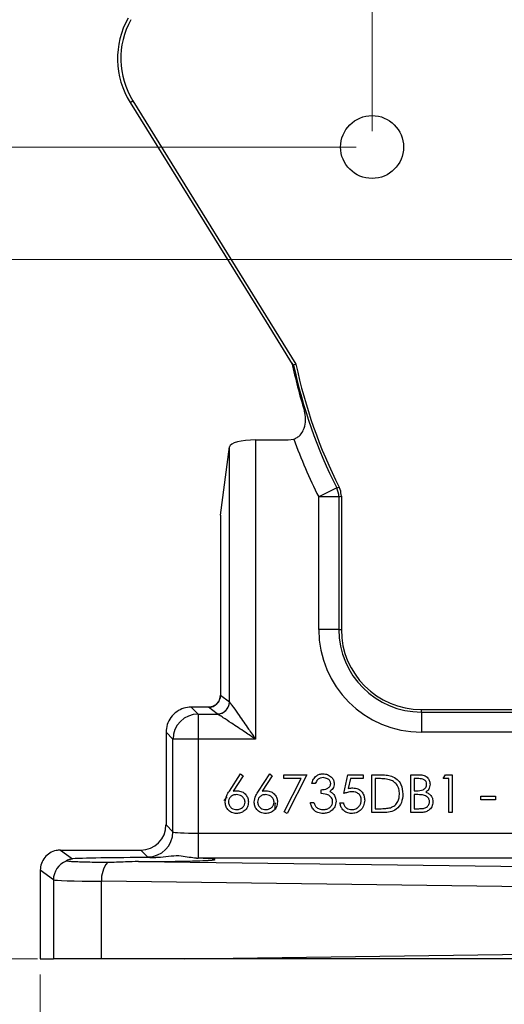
# Model space of a CAD drawing. Header units: inches. Extents: x 0.6 to 16.3, y 0.2 to 11.5.
# Tile 3 of 30: x 2.6 to 3.8, y 4.2 to 6.6. Entities that reach past the tile are written whole.
import ezdxf

# ---------------------------------------------------------------- set-up
doc = ezdxf.new("R2010")
doc.units = ezdxf.units.IN
doc.header["$MEASUREMENT"] = 0
doc.styles.add('SLDTEXTSTYLE0', font='TXT', dxfattribs={"width": 0.75})
doc.dimstyles.new('SLDDIMSTYLE0', dxfattribs={"dimtxt": 0.137795, "dimasz": 0.14, "dimexe": 0, "dimexo": 0.0625, "dimgap": 0.034449, "dimtad": 1, "dimdec": 1, "dimlfac": 2, "dimrnd": 1e-09, "dimzin": 12, "dimdsep": 46, "dimtxsty": 'SLDTEXTSTYLE0', "dimblk1": 'CLOSED', "dimblk2": 'CLOSED', "dimsah": 1, "dimcen": 0.09, "dimadec": 0, "dimazin": 3, "dimtfac": 1, "dimtdec": 1, "dimtofl": 0, "dimtmove": 0, "dimatfit": 3, "dimldrblk": 'CLOSED', "dimfxl": 0, "dimfrac": 2, "dimtolj": 1, "dimtzin": 12, "dimarcsym": 0})
doc.dimstyles.new('SLDDIMSTYLE1', dxfattribs={"dimtxt": 0.137795, "dimasz": 0.14, "dimexe": 0, "dimexo": 0.0625, "dimgap": 0.034449, "dimtad": 0, "dimtih": 1, "dimtoh": 1, "dimdec": 1, "dimlfac": 2, "dimrnd": 1e-09, "dimdsep": 46, "dimtxsty": 'SLDTEXTSTYLE0', "dimblk1": 'CLOSED', "dimblk2": 'CLOSED', "dimsah": 1, "dimcen": 0.09, "dimadec": 0, "dimazin": 2, "dimtfac": 1, "dimtdec": 1, "dimtmove": 0, "dimatfit": 0, "dimldrblk": 'CLOSED', "dimfxl": 0, "dimfrac": 2, "dimtolj": 1, "dimtzin": 12, "dimarcsym": 0})
doc.dimstyles.new('SLDDIMSTYLE2', dxfattribs={"dimtxt": 0.137795, "dimasz": 0.14, "dimexe": 0, "dimexo": 0.0625, "dimgap": 0.034449, "dimtad": 0, "dimtih": 1, "dimtoh": 1, "dimdec": 1, "dimlfac": 2, "dimrnd": 1e-09, "dimzin": 12, "dimdsep": 46, "dimtxsty": 'SLDTEXTSTYLE0', "dimblk1": 'CLOSED', "dimblk2": 'CLOSED', "dimsah": 1, "dimcen": 0.09, "dimadec": 0, "dimazin": 3, "dimtfac": 1, "dimtdec": 1, "dimtofl": 0, "dimtmove": 0, "dimatfit": 3, "dimldrblk": 'CLOSED', "dimfxl": 0, "dimfrac": 2, "dimtolj": 1, "dimtzin": 12, "dimarcsym": 0})
doc.dimstyles.new('SLDDIMSTYLE3', dxfattribs={"dimtxt": 0.137795, "dimasz": 0.14, "dimexe": 0, "dimexo": 0.0625, "dimgap": 0.034449, "dimtad": 0, "dimdec": 1, "dimlfac": 2, "dimrnd": 1e-09, "dimzin": 12, "dimdsep": 46, "dimtxsty": 'SLDTEXTSTYLE0', "dimblk1": 'CLOSED', "dimblk2": 'CLOSED', "dimsah": 1, "dimcen": 0.09, "dimadec": 0, "dimazin": 3, "dimtfac": 1, "dimtdec": 1, "dimtofl": 0, "dimtmove": 0, "dimatfit": 3, "dimldrblk": 'CLOSED', "dimfxl": 0, "dimfrac": 2, "dimtolj": 1, "dimtzin": 12, "dimarcsym": 0})

# ---------------------------------------------------------------- blocks, each defined once
blk = doc.blocks.new('_Closed')
at = {"color": 0, "linetype": 'ByBlock', "lineweight": -2}
for p, q in [((-1, 0.166667), (0, 0)), ((-1, 0.166667), (-1, -0.166667)), ((0, 0), (-1, -0.166667)), ((0, 0), (-1, 0))]:
    blk.add_line(p, q, dxfattribs=at)
blk = doc.blocks.new('_D')
at = {"color": 7, "linetype": 'Continuous', "lineweight": 0}
for p, q in [((4.0472, 8.0803), (4.0052, 8.0803)), ((4.0052, 8.0803), (4.0052, 7.8615)), ((4.2508, 8.0803), (4.2928, 8.0803)), ((4.2928, 8.0803), (4.2928, 7.8615)), ((4.0052, 7.8615), (4.0472, 7.8615)), ((4.2928, 7.8615), (4.2508, 7.8615)), ((3.4593, 6.3663), (3.4593, 7.6947)), ((5.1253, 6.2738), (5.1253, 7.6947)), ((5.1253, 7.6554), (3.4593, 7.6554))]:
    blk.add_line(p, q, dxfattribs=at)
at = {"color": 7, "linetype": 'Continuous', "lineweight": 18, "xscale": 0.14, "yscale": 0.14, "rotation": 180.0000000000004}
blk.add_blockref('_Closed', (3.4593, 7.6554, 0.8982), dxfattribs=at)
at = {"color": 7, "linetype": 'Continuous', "lineweight": 18, "xscale": 0.14, "yscale": 0.14}
blk.add_blockref('_Closed', (5.1253, 7.6554, 0.8982), dxfattribs=at)
at = {"color": 7, "linetype": 'Continuous', "lineweight": 18, "char_height": 0.1378, "attachment_point": 1, "style": 'SLDTEXTSTYLE0'}
for s, insert in [('85', (4.0472, 8.0392)), ('3.3', (4.0217, 7.833))]:
    blk.add_mtext(s, dxfattribs=dict(at, insert=insert))
blk = doc.blocks.new('_D_1')
at = {"color": 7, "linetype": 'Continuous', "lineweight": 0}
for p, q in [((1.8231, 7.1635), (1.7811, 7.1635)), ((1.7811, 7.1635), (1.7811, 6.9448)), ((2.0267, 7.1635), (2.0687, 7.1635)), ((2.0687, 7.1635), (2.0687, 6.9448)), ((1.7811, 6.9448), (1.8231, 6.9448)), ((2.0687, 6.9448), (2.0267, 6.9448)), ((1.6043, 6.7386), (2.2455, 6.7386)), ((2.2455, 6.7386), (2.2455, 6.3269)), ((3.4199, 6.3269), (2.2061, 6.3269)), ((2.2455, 6.0479), (2.2455, 6.3269)), ((4.4614, 6.0479), (2.2061, 6.0479)), ((2.2455, 6.0479), (2.2455, 5.7979))]:
    blk.add_line(p, q, dxfattribs=at)
at = {"color": 7, "linetype": 'Continuous', "lineweight": 18, "xscale": 0.14, "yscale": 0.14}
for p, rotation in [((2.2455, 6.3269, 0.8982), 270.0000000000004), ((2.2455, 6.0479, 0.8982), 90.0000000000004)]:
    blk.add_blockref('_Closed', p, dxfattribs=dict(at, rotation=rotation))
at = {"color": 7, "linetype": 'Continuous', "lineweight": 18, "char_height": 0.1378, "attachment_point": 1, "style": 'SLDTEXTSTYLE0'}
for s, insert in [('14', (1.8231, 7.1224)), ('0.6', (1.7977, 6.9162))]:
    blk.add_mtext(s, dxfattribs=dict(at, insert=insert))
blk = doc.blocks.new('_D_2')
at = {"color": 7, "linetype": 'Continuous', "lineweight": 0}
for p, q in [((4.4614, 6.0479), (2.2061, 6.0479)), ((2.2455, 6.0479), (2.2455, 5.4704)), ((2.1437, 5.4424), (2.1017, 5.4424)), ((2.1017, 5.4424), (2.1017, 5.2236)), ((2.3473, 5.4424), (2.3893, 5.4424)), ((2.3893, 5.4424), (2.3893, 5.2236)), ((2.1017, 5.2236), (2.1437, 5.2236)), ((2.3893, 5.2236), (2.3473, 5.2236)), ((2.2455, 4.3115), (2.2455, 5.0174)), ((2.6294, 4.3115), (2.2061, 4.3115))]:
    blk.add_line(p, q, dxfattribs=at)
at = {"color": 7, "linetype": 'Continuous', "lineweight": 18, "xscale": 0.14, "yscale": 0.14}
for p, rotation in [((2.2455, 6.0479, 0.8982), 90.0000000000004), ((2.2455, 4.3115, 0.8982), 270.0000000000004)]:
    blk.add_blockref('_Closed', p, dxfattribs=dict(at, rotation=rotation))
at = {"color": 7, "linetype": 'Continuous', "lineweight": 18, "char_height": 0.1378, "attachment_point": 1, "style": 'SLDTEXTSTYLE0'}
for s, insert in [('88', (2.1437, 5.4012)), ('3.5', (2.1182, 5.1951))]:
    blk.add_mtext(s, dxfattribs=dict(at, insert=insert))
blk = doc.blocks.new('_D_3')
at = {"color": 7, "linetype": 'Continuous', "lineweight": 0}
for p, q in [((3.943, 7.0783), (3.9011, 7.0783)), ((3.9011, 7.0783), (3.9011, 6.8595)), ((4.1467, 7.0783), (4.1887, 7.0783)), ((4.1887, 7.0783), (4.1887, 6.8595)), ((3.4593, 6.3663), (3.4593, 6.9192)), ((4.5008, 6.0873), (4.5008, 6.9192)), ((3.4593, 6.8798), (3.7802, 6.8798)), ((4.5008, 6.8798), (4.3095, 6.8798)), ((3.9011, 6.8595), (3.943, 6.8595)), ((4.1887, 6.8595), (4.1467, 6.8595))]:
    blk.add_line(p, q, dxfattribs=at)
at = {"color": 7, "linetype": 'Continuous', "lineweight": 18, "xscale": 0.14, "yscale": 0.14, "rotation": 180.0000000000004}
blk.add_blockref('_Closed', (3.4593, 6.8798, 0.8982), dxfattribs=at)
at = {"color": 7, "linetype": 'Continuous', "lineweight": 18, "xscale": 0.14, "yscale": 0.14}
blk.add_blockref('_Closed', (4.5008, 6.8798, 0.8982), dxfattribs=at)
at = {"color": 7, "linetype": 'Continuous', "lineweight": 18, "char_height": 0.1378, "attachment_point": 1, "style": 'SLDTEXTSTYLE0'}
for s, insert in [('53', (3.943, 7.0372)), ('2.1', (3.9176, 6.831))]:
    blk.add_mtext(s, dxfattribs=dict(at, insert=insert))
blk = doc.blocks.new('_D_4')
at = {"color": 7, "linetype": 'Continuous', "lineweight": 0}
for p, q in [((4.5008, 6.0086), (4.5008, 3.8779)), ((2.6362, 4.2721), (2.6362, 3.8779)), ((3.3677, 4.1158), (3.3257, 4.1158)), ((3.3257, 4.1158), (3.3257, 3.897)), ((3.5714, 4.1158), (3.6133, 4.1158)), ((3.6133, 4.1158), (3.6133, 3.897)), ((2.6362, 3.9173), (3.2049, 3.9173)), ((4.5008, 3.9173), (3.7342, 3.9173)), ((3.3257, 3.897), (3.3677, 3.897)), ((3.6133, 3.897), (3.5714, 3.897))]:
    blk.add_line(p, q, dxfattribs=at)
at = {"color": 7, "linetype": 'Continuous', "lineweight": 18, "xscale": 0.14, "yscale": 0.14, "rotation": 180.0000000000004}
blk.add_blockref('_Closed', (2.6362, 3.9173, 0.8982), dxfattribs=at)
at = {"color": 7, "linetype": 'Continuous', "lineweight": 18, "xscale": 0.14, "yscale": 0.14}
blk.add_blockref('_Closed', (4.5008, 3.9173, 0.8982), dxfattribs=at)
at = {"color": 7, "linetype": 'Continuous', "lineweight": 18, "char_height": 0.1378, "attachment_point": 1, "style": 'SLDTEXTSTYLE0'}
for s, insert in [('95', (3.3677, 4.0746)), ('3.7', (3.3423, 3.8685))]:
    blk.add_mtext(s, dxfattribs=dict(at, insert=insert))

msp = doc.modelspace()

# ---------------------------------------------------------------- linework, layer by layer
at = {"color": 7, "linetype": 'Continuous', "lineweight": 25}
for p, q in [((2.8588, 6.4377), (2.8655, 6.4418)), ((2.8588, 6.4377), (3.1964, 5.8926)), ((2.8655, 6.4418), (3.2705, 5.7879)), ((3.1964, 5.8926), (3.2613, 5.7878)), ((3.2705, 5.7879), (3.2647, 5.7855)), ((3.1703, 5.5996), (3.1703, 4.8567)), ((3.1703, 5.5996), (3.2509, 5.5996)), ((3.2509, 5.5996), (3.2652, 5.6018)), ((3.0832, 5.4126), (3.1054, 5.5828)), ((3.1054, 4.9493), (3.1054, 5.5828)), ((3.3716, 5.4806), (3.327, 5.4582)), ((3.327, 5.1289), (3.327, 5.4582)), ((3.3769, 5.4582), (3.327, 5.4582)), ((3.3769, 5.4582), (3.3769, 5.1289)), ((3.3832, 5.4597), (3.3832, 5.1289)), ((3.0832, 5.4126), (3.0832, 4.9659)), ((3.0832, 5.4123), (3.0832, 4.9659)), ((3.3769, 5.1289), (3.327, 5.1289)), ((3.3769, 5.1289), (3.3832, 5.1289)), ((3.0832, 4.9659), (3.1054, 4.9493)), ((3.0106, 4.9365), (3.0279, 4.9192)), ((3.0569, 4.9365), (3.0119, 4.9365)), ((3.0279, 4.9192), (3.0279, 4.8567)), ((3.0279, 4.9192), (3.0755, 4.9192)), ((3.0754, 4.9193), (3.0532, 4.9359)), ((3.5818, 4.9303), (3.9125, 4.9303)), ((3.5818, 4.9241), (3.5818, 4.9303)), ((3.5818, 4.9241), (3.911, 4.9241)), ((3.5818, 4.9241), (3.5818, 4.8741)), ((2.9654, 4.8567), (2.9482, 4.874)), ((2.9482, 4.8728), (2.9482, 4.644)), ((3.911, 4.8741), (3.5818, 4.8741)), ((2.9654, 4.6267), (2.9654, 4.8567)), ((3.0279, 4.8567), (2.9654, 4.8567)), ((3.0279, 4.8567), (3.0279, 4.6235)), ((3.1703, 4.8567), (3.0279, 4.8567)), ((3.1053, 4.728), (3.1333, 4.7708)), ((3.1333, 4.7708), (3.1398, 4.7657)), ((3.1774, 4.728), (3.2054, 4.7708)), ((3.2054, 4.7708), (3.2119, 4.7657)), ((3.2402, 4.7684), (3.2979, 4.7684)), ((3.2402, 4.7588), (3.2402, 4.7684)), ((3.2979, 4.7684), (3.2487, 4.6722)), ((3.3893, 4.7215), (3.3989, 4.7684)), ((3.3989, 4.7684), (3.4374, 4.7684)), ((3.4374, 4.7684), (3.4374, 4.7588)), ((3.459, 4.6746), (3.459, 4.7684)), ((3.459, 4.7684), (3.4779, 4.7684)), ((3.5552, 4.7684), (3.5734, 4.7684)), ((3.5552, 4.6746), (3.5552, 4.7684)), ((3.6357, 4.7588), (3.6412, 4.7684)), ((3.6412, 4.7684), (3.6585, 4.7684)), ((3.6585, 4.7684), (3.6585, 4.6746)), ((3.1398, 4.7657), (3.115, 4.7278)), ((3.2119, 4.7657), (3.1871, 4.7278)), ((3.2837, 4.7588), (3.2402, 4.7588)), ((3.2414, 4.6762), (3.2837, 4.7588)), ((3.3184, 4.7467), (3.31, 4.7467)), ((3.4055, 4.7588), (3.4004, 4.7341)), ((3.4374, 4.7588), (3.4055, 4.7588)), ((3.474, 4.7588), (3.4674, 4.7588)), ((3.4674, 4.7588), (3.4674, 4.6842)), ((3.575, 4.7588), (3.5636, 4.7588)), ((3.5636, 4.7588), (3.5636, 4.7287)), ((3.6501, 4.7588), (3.6357, 4.7588)), ((3.6501, 4.6746), (3.6501, 4.7588)), ((3.3328, 4.7215), (3.3328, 4.7311)), ((3.5636, 4.7287), (3.5692, 4.7287)), ((3.5691, 4.7191), (3.5636, 4.7191)), ((3.5636, 4.7191), (3.5636, 4.6842)), ((3.3064, 4.6999), (3.3148, 4.6999)), ((3.3797, 4.6987), (3.3881, 4.6987)), ((3.7294, 4.7155), (3.7655, 4.7155)), ((3.7294, 4.7059), (3.7294, 4.7155)), ((3.7655, 4.7059), (3.7294, 4.7059)), ((3.7655, 4.7155), (3.7655, 4.7059)), ((3.2487, 4.6722), (3.2414, 4.6762)), ((3.4881, 4.6746), (3.459, 4.6746)), ((3.4674, 4.6842), (3.4782, 4.6842)), ((3.5805, 4.6746), (3.5552, 4.6746)), ((3.5636, 4.6842), (3.5755, 4.6842)), ((3.6585, 4.6746), (3.6501, 4.6746)), ((2.9482, 4.644), (2.9654, 4.6267)), ((3.0279, 4.6235), (3.0279, 4.561)), ((3.0279, 4.6235), (5.905, 4.6235)), ((2.6862, 4.5815), (2.6862, 4.5815)), ((2.6862, 4.5815), (2.7159, 4.5598)), ((2.6862, 4.5815), (2.8857, 4.5815)), ((2.903, 4.5642), (2.8857, 4.5815)), ((2.8799, 4.553), (3.922, 4.5393)), ((5.905, 4.561), (3.0279, 4.561)), ((2.6688, 4.5076), (2.6362, 4.5315)), ((2.6362, 4.5315), (2.6362, 4.5315)), ((2.6362, 4.5315), (2.6362, 4.3115)), ((2.6688, 4.5076), (2.6688, 4.3115)), ((3.8996, 4.4893), (2.7882, 4.5039)), ((2.7882, 4.3115), (2.7882, 4.5039)), ((2.6362, 4.3115), (2.6688, 4.3115)), ((2.7882, 4.3115), (2.6688, 4.3115)), ((2.9934, 4.3115), (2.7882, 4.3115)), ((2.9934, 4.3115), (3.8996, 4.3234)), ((3.9002, 4.3115), (2.9934, 4.3115))]:
    msp.add_line(p, q, dxfattribs=at)
at = {"color": 7, "linetype": 'Continuous', "lineweight": 25, "flags": 128}
for points in [[(3.3716, 5.4806), (3.3751, 5.4815), (3.3778, 5.4822)], [(3.3832, 5.4597), (3.3792, 5.4588), (3.3769, 5.4582)]]:
    msp.add_lwpolyline(points, dxfattribs=at)
at = {"color": 7, "linetype": 'Continuous', "lineweight": 25}
msp.add_circle((3.4593, 6.3269), 0.0781, dxfattribs=at)
for centre, radius, start, end in [((3.0344, 6.5464), 0.2065, 150.8844, 211.7687), ((3.0344, 6.5464), 0.1986, 150.8844, 211.7687), ((4.5008, 6.0479), 1.2665, 191.7006, 197.2693), ((4.5008, 6.0479), 1.2637, 191.9869, 206.6759), ((4.5008, 6.0479), 1.2574, 191.9374, 206.7406), ((4.5008, 6.0479), 1.3136, 199.8534, 206.6759), ((3.3269, 5.4582), 0.05, 0.0167, 26.6592), ((3.5818, 5.1289), 0.2548, 180, 270), ((3.5818, 5.1289), 0.2048, 180, 270), ((3.5818, 5.1289), 0.1986, 180, 270), ((3.0532, 4.9659), 0.03, 270.0689, 359.9464), ((3.0754, 4.9493), 0.03, 270.0689, 359.9464), ((3.028, 4.8567), 0.0625, 90.046, 179.954), ((3.0754, 4.9492), 0.03, 270.0904, 309.4544), ((2.9029, 4.6268), 0.0625, 270.046, 359.954), ((2.7188, 4.5076), 0.05, 111.6845, 179.9407), ((2.855, 4.5084), 0.067, 141.1888, 183.8574)]:
    msp.add_arc(centre, radius, start, end, dxfattribs=at)
at = {"color": 8, "linetype": 'Continuous', "lineweight": 25}
msp.add_arc((3.0754, 4.9493), 0.03, 309.447, 359.9187, dxfattribs=at)
at = {"color": 7, "linetype": 'Continuous', "lineweight": 25}
for centre, major_axis, ratio, start_param, end_param in [((3.1703, 5.5822), (0.065, 0), 0.267949, 1.570796, 3.106686), ((3.1703, 4.9493), (0.065, 0), 0.038272, 3.176499, 3.19342), ((2.98, 4.9046), (0.071, 0.0167), 0.3822, 1.01777, 1.037178), ((3.1132, 4.936), (0.06, 0), 0.026186, 2.786141, 3.176499), ((3.1703, 4.9194), (0.095, 0), 0.026186, 3.176499, 3.19342), ((2.98, 4.9046), (0.0167, 0.071), 0.3822, 2.104415, 2.123822), ((2.8856, 4.644), (-0.0442, 0.0442), 0.999315, 2.356537, 3.926648), ((3.0279, 4.6268), (0.0625, 0), 0.052372, 3.167773, 4.712389), ((2.8852, 4.5578), (0.185, 0), 0.026186, 1.369807, 2.727178), ((2.8852, 4.5578), (0.185, 0), 0.026186, 4.683612, 7.010142), ((3.0279, 4.5643), (0.125, 0), 0.026186, 3.167773, 3.703446), ((3.0279, 4.5643), (0.125, 0), 0.026186, 4.676503, 4.712389), ((2.8852, 4.5078), (0.2165, 0), 0.020139, 3.177344, 4.247678)]:
    msp.add_ellipse(centre, major_axis=major_axis, ratio=ratio, start_param=start_param, end_param=end_param, dxfattribs=at)
for points, knots in [([(3.2606, 5.7911), (3.2611, 5.7904), (3.2626, 5.7881), (3.2643, 5.7858), (3.2646, 5.7856), (3.2647, 5.7855)], [0, 0, 0, 0, 0.2370231, 0.7590494, 1, 1, 1, 1]), ([(3.2652, 5.6018), (3.268, 5.603), (3.274, 5.6054), (3.2825, 5.6128), (3.2909, 5.6257), (3.2949, 5.6427), (3.2945, 5.6581), (3.2926, 5.6679), (3.2915, 5.6714), (3.2914, 5.672)], [0, 0, 0, 0, 0.1013596, 0.2130101, 0.3856328, 0.6569162, 0.8783886, 0.9791254, 1, 1, 1, 1]), ([(3.3832, 5.4597), (3.3827, 5.4653), (3.382, 5.4732), (3.3787, 5.4802), (3.3778, 5.4822)], [0, 0, 0, 0, 0.7220526, 1, 1, 1, 1]), ([(3.0828, 4.9659), (3.0829, 4.9648), (3.0834, 4.961), (3.0818, 4.9575), (3.0807, 4.9549)], [0, 0, 0, 0, 0.287842, 1, 1, 1, 1]), ([(3.0807, 4.9549), (3.0805, 4.9542), (3.0796, 4.9507), (3.0758, 4.9459), (3.0706, 4.9412), (3.0656, 4.9385), (3.0617, 4.9372), (3.0595, 4.9367), (3.0585, 4.9365), (3.058, 4.9365), (3.0582, 4.9365), (3.0582, 4.9365)], [0, 0, 0, 0, 0.0642504, 0.2875887, 0.475426, 0.631676, 0.7493365, 0.825702, 0.8917215, 0.975051, 1, 1, 1, 1]), ([(3.1054, 4.9492), (3.106, 4.9486), (3.1066, 4.9479), (3.1099, 4.9434), (3.1165, 4.9342), (3.1315, 4.9127), (3.1505, 4.8854), (3.1644, 4.8653), (3.1703, 4.8568), (3.1703, 4.8567)], [0, 0, 0, 0, 0.100679, 0.127743, 0.262261, 0.471869, 0.778492, 0.99805, 1, 1, 1, 1]), ([(3.0106, 4.9365), (3.0044, 4.9359), (2.992, 4.9347), (2.9741, 4.9256), (2.9596, 4.9115), (2.95, 4.8933), (2.9488, 4.8803), (2.9482, 4.874)], [0, 0, 0, 0, 0.195552, 0.390497, 0.59463, 0.801589, 1, 1, 1, 1]), ([(3.1703, 4.8567), (3.1703, 4.8568), (3.1617, 4.8625), (3.1413, 4.8761), (3.1136, 4.8945), (3.0917, 4.909), (3.0821, 4.9152), (3.0772, 4.9183), (3.0762, 4.9188), (3.0755, 4.9192)], [0, 0, 0, 0, 0.001978, 0.221907, 0.529041, 0.738816, 0.873123, 0.898943, 1, 1, 1, 1]), ([(3.31, 4.7467), (3.311, 4.7503), (3.3132, 4.7575), (3.3204, 4.7655), (3.329, 4.7701), (3.3349, 4.7706), (3.3379, 4.7708)], [0, 0, 0, 0, 0.280288, 0.55968, 0.779747, 1, 1, 1, 1]), ([(3.3379, 4.7708), (3.3417, 4.7704), (3.3493, 4.7696), (3.3583, 4.7635), (3.3641, 4.7554), (3.3649, 4.7494), (3.3652, 4.7464)], [0, 0, 0, 0, 0.280085, 0.559868, 0.780099, 1, 1, 1, 1]), ([(3.4779, 4.7684), (3.4836, 4.7684), (3.4936, 4.7684), (3.5034, 4.766), (3.5077, 4.765)], [0, 0, 0, 0, 0.560445, 1, 1, 1, 1]), ([(3.5734, 4.7684), (3.5775, 4.7683), (3.5855, 4.7682), (3.596, 4.7633), (3.6022, 4.7546), (3.6029, 4.7483), (3.6032, 4.7451)], [0, 0, 0, 0, 0.281352, 0.559956, 0.779911, 1, 1, 1, 1]), ([(3.338, 4.7612), (3.3355, 4.761), (3.3307, 4.7606), (3.3229, 4.7559), (3.3201, 4.7502), (3.3184, 4.7467)], [0, 0, 0, 0, 0.280636, 0.560364, 1, 1, 1, 1]), ([(3.3328, 4.7311), (3.3381, 4.7316), (3.346, 4.7323), (3.3538, 4.7379), (3.3565, 4.7425), (3.3567, 4.7451), (3.3568, 4.7465)], [0, 0, 0, 0, 0.499396, 0.749029, 0.874536, 1, 1, 1, 1]), ([(3.3568, 4.7465), (3.3564, 4.7489), (3.3554, 4.7538), (3.3482, 4.7599), (3.3419, 4.7607), (3.338, 4.7612)], [0, 0, 0, 0, 0.27886, 0.560054, 1, 1, 1, 1]), ([(3.3652, 4.7464), (3.3651, 4.7443), (3.3648, 4.7399), (3.3614, 4.7327), (3.357, 4.7293), (3.3543, 4.7271)], [0, 0, 0, 0, 0.280508, 0.560792, 1, 1, 1, 1]), ([(3.5028, 4.7561), (3.4975, 4.7571), (3.4879, 4.7588), (3.4783, 4.7588), (3.474, 4.7588)], [0, 0, 0, 0, 0.559542, 1, 1, 1, 1]), ([(3.5275, 4.7203), (3.5272, 4.7247), (3.5266, 4.7335), (3.5208, 4.7445), (3.5125, 4.7524), (3.506, 4.7549), (3.5028, 4.7561)], [0, 0, 0, 0, 0.280178, 0.559765, 0.779797, 1, 1, 1, 1]), ([(3.5077, 4.765), (3.5124, 4.7627), (3.522, 4.7581), (3.5336, 4.7423), (3.535, 4.7286), (3.5359, 4.7203)], [0, 0, 0, 0, 0.280275, 0.560709, 1, 1, 1, 1]), ([(3.5692, 4.7287), (3.5751, 4.7287), (3.5825, 4.7288), (3.5897, 4.7335), (3.5925, 4.7368), (3.5945, 4.7407), (3.5947, 4.7435), (3.5948, 4.745)], [0, 0, 0, 0, 0.498608, 0.624017, 0.749402, 0.874733, 1, 1, 1, 1]), ([(3.5948, 4.745), (3.5945, 4.7473), (3.5941, 4.7508), (3.5912, 4.7543), (3.5856, 4.7583), (3.5797, 4.7586), (3.575, 4.7588)], [0, 0, 0, 0, 0.249269, 0.3748986, 0.5005873, 1, 1, 1, 1]), ([(3.6032, 4.7451), (3.6026, 4.7406), (3.6016, 4.7324), (3.5952, 4.7274), (3.5924, 4.7252)], [0, 0, 0, 0, 0.559198, 1, 1, 1, 1]), ([(3.0948, 4.7008), (3.0957, 4.7063), (3.0974, 4.7161), (3.1029, 4.7243), (3.1053, 4.728)], [0, 0, 0, 0, 0.558273, 1, 1, 1, 1]), ([(3.1229, 4.7191), (3.1201, 4.7188), (3.1144, 4.7183), (3.1078, 4.7134), (3.1038, 4.7071), (3.1034, 4.7027), (3.1032, 4.7004)], [0, 0, 0, 0, 0.280117, 0.559439, 0.779681, 1, 1, 1, 1]), ([(3.115, 4.7278), (3.1168, 4.7281), (3.12, 4.7286), (3.1233, 4.7287), (3.1247, 4.7287)], [0, 0, 0, 0, 0.55991, 1, 1, 1, 1]), ([(3.1441, 4.7004), (3.1437, 4.7034), (3.1428, 4.7093), (3.1366, 4.7152), (3.1299, 4.7186), (3.1252, 4.7189), (3.1229, 4.7191)], [0, 0, 0, 0, 0.278758, 0.558607, 0.779181, 1, 1, 1, 1]), ([(3.1247, 4.7287), (3.1288, 4.7282), (3.137, 4.7273), (3.1462, 4.7198), (3.1517, 4.7106), (3.1522, 4.7042), (3.1525, 4.7009)], [0, 0, 0, 0, 0.279643, 0.559335, 0.779541, 1, 1, 1, 1]), ([(3.1669, 4.7008), (3.1678, 4.7063), (3.1695, 4.7161), (3.175, 4.7243), (3.1774, 4.728)], [0, 0, 0, 0, 0.5582731, 1, 1, 1, 1]), ([(3.195, 4.7191), (3.1922, 4.7188), (3.1865, 4.7183), (3.1799, 4.7134), (3.176, 4.7071), (3.1756, 4.7027), (3.1753, 4.7004)], [0, 0, 0, 0, 0.280117, 0.5594387, 0.7796809, 1, 1, 1, 1]), ([(3.1871, 4.7278), (3.1889, 4.7281), (3.1921, 4.7286), (3.1954, 4.7287), (3.1968, 4.7287)], [0, 0, 0, 0, 0.55991, 1, 1, 1, 1]), ([(3.2162, 4.7004), (3.2158, 4.7034), (3.2149, 4.7093), (3.2088, 4.7152), (3.202, 4.7186), (3.1974, 4.7189), (3.195, 4.7191)], [0, 0, 0, 0, 0.278758, 0.558607, 0.779181, 1, 1, 1, 1]), ([(3.1968, 4.7287), (3.2009, 4.7282), (3.2091, 4.7273), (3.2183, 4.7198), (3.2238, 4.7106), (3.2244, 4.7042), (3.2246, 4.7009)], [0, 0, 0, 0, 0.279643, 0.559335, 0.779541, 1, 1, 1, 1]), ([(3.3616, 4.7017), (3.3615, 4.7033), (3.3612, 4.7066), (3.3583, 4.7125), (3.3496, 4.7206), (3.3395, 4.7211), (3.3328, 4.7215)], [0, 0, 0, 0, 0.125583, 0.251209, 0.500631, 1, 1, 1, 1]), ([(3.3543, 4.7271), (3.3565, 4.726), (3.3604, 4.7239), (3.3632, 4.7206), (3.3645, 4.7191)], [0, 0, 0, 0, 0.559838, 1, 1, 1, 1]), ([(3.3645, 4.7191), (3.3663, 4.7163), (3.3695, 4.7111), (3.3699, 4.7051), (3.3701, 4.7025)], [0, 0, 0, 0, 0.559419, 1, 1, 1, 1]), ([(3.4099, 4.7263), (3.406, 4.7259), (3.3989, 4.7252), (3.3922, 4.7226), (3.3893, 4.7215)], [0, 0, 0, 0, 0.559416, 1, 1, 1, 1]), ([(3.4004, 4.7341), (3.4025, 4.7347), (3.4061, 4.7357), (3.4098, 4.7358), (3.4115, 4.7359)], [0, 0, 0, 0, 0.560064, 1, 1, 1, 1]), ([(3.4326, 4.7056), (3.4322, 4.7089), (3.4315, 4.7153), (3.4252, 4.7224), (3.4176, 4.7259), (3.4125, 4.7262), (3.4099, 4.7263)], [0, 0, 0, 0, 0.279541, 0.558629, 0.779084, 1, 1, 1, 1]), ([(3.4115, 4.7359), (3.4159, 4.7354), (3.4249, 4.7345), (3.4348, 4.7261), (3.4403, 4.7158), (3.4407, 4.7088), (3.441, 4.7053)], [0, 0, 0, 0, 0.279656, 0.558998, 0.779286, 1, 1, 1, 1]), ([(3.5359, 4.7203), (3.5352, 4.7133), (3.5339, 4.6992), (3.5217, 4.6825), (3.5047, 4.6751), (3.4936, 4.6748), (3.4881, 4.6746)], [0, 0, 0, 0, 0.280104, 0.559217, 0.778847, 1, 1, 1, 1]), ([(3.505, 4.6866), (3.5087, 4.6883), (3.5162, 4.6916), (3.5257, 4.7034), (3.5268, 4.7139), (3.5275, 4.7203)], [0, 0, 0, 0, 0.280518, 0.561008, 1, 1, 1, 1]), ([(3.5867, 4.718), (3.5834, 4.7184), (3.5776, 4.7191), (3.5717, 4.7191), (3.5691, 4.7191)], [0, 0, 0, 0, 0.559734, 1, 1, 1, 1]), ([(3.602, 4.7012), (3.6017, 4.7035), (3.6012, 4.7081), (3.5958, 4.7148), (3.5901, 4.7168), (3.5867, 4.718)], [0, 0, 0, 0, 0.279937, 0.560436, 1, 1, 1, 1]), ([(3.5924, 4.7252), (3.5952, 4.7241), (3.6008, 4.7218), (3.6067, 4.7155), (3.6099, 4.7083), (3.6103, 4.7036), (3.6104, 4.7012)], [0, 0, 0, 0, 0.280408, 0.559563, 0.779731, 1, 1, 1, 1]), ([(3.0999, 4.7114), (3.0985, 4.7111), (3.0958, 4.7106), (3.093, 4.7059), (3.0917, 4.7036)], [0, 0, 0, 0, 0.52704, 1, 1, 1, 1]), ([(3.1232, 4.6722), (3.119, 4.6727), (3.1106, 4.6737), (3.1012, 4.6814), (3.0958, 4.6909), (3.0951, 4.6975), (3.0948, 4.7008)], [0, 0, 0, 0, 0.279635, 0.55907, 0.779561, 1, 1, 1, 1]), ([(3.1032, 4.7004), (3.1036, 4.6976), (3.1044, 4.6918), (3.1103, 4.6858), (3.1169, 4.6823), (3.1214, 4.682), (3.1237, 4.6818)], [0, 0, 0, 0, 0.279041, 0.558781, 0.77925, 1, 1, 1, 1]), ([(3.1525, 4.7009), (3.152, 4.6966), (3.1511, 4.6881), (3.1431, 4.6786), (3.1333, 4.6732), (3.1266, 4.6725), (3.1232, 4.6722)], [0, 0, 0, 0, 0.279611, 0.558955, 0.779475, 1, 1, 1, 1]), ([(3.1237, 4.6818), (3.1265, 4.6821), (3.1323, 4.6827), (3.139, 4.6875), (3.1434, 4.6936), (3.1439, 4.6982), (3.1441, 4.7004)], [0, 0, 0, 0, 0.280042, 0.559939, 0.780012, 1, 1, 1, 1]), ([(3.1953, 4.6722), (3.1911, 4.6727), (3.1828, 4.6737), (3.1733, 4.6814), (3.1679, 4.6909), (3.1673, 4.6975), (3.1669, 4.7008)], [0, 0, 0, 0, 0.279635, 0.55907, 0.779561, 1, 1, 1, 1]), ([(3.1753, 4.7004), (3.1757, 4.6976), (3.1766, 4.6918), (3.1824, 4.6858), (3.189, 4.6823), (3.1935, 4.682), (3.1958, 4.6818)], [0, 0, 0, 0, 0.279041, 0.558781, 0.77925, 1, 1, 1, 1]), ([(3.2246, 4.7009), (3.2241, 4.6966), (3.2232, 4.6881), (3.2152, 4.6786), (3.2054, 4.6732), (3.1987, 4.6725), (3.1953, 4.6722)], [0, 0, 0, 0, 0.279611, 0.558955, 0.779475, 1, 1, 1, 1]), ([(3.1958, 4.6818), (3.1987, 4.6821), (3.2044, 4.6827), (3.2111, 4.6875), (3.2155, 4.6936), (3.216, 4.6982), (3.2162, 4.7004)], [0, 0, 0, 0, 0.280042, 0.559939, 0.780012, 1, 1, 1, 1]), ([(3.2192, 4.6983), (3.2191, 4.6979), (3.2182, 4.6945), (3.2181, 4.6893), (3.2178, 4.6839), (3.2177, 4.6832)], [0, 0, 0, 0, 0.123087, 0.874006, 1, 1, 1, 1]), ([(3.3376, 4.6722), (3.3333, 4.6726), (3.3247, 4.6733), (3.3146, 4.6806), (3.3087, 4.69), (3.3071, 4.6966), (3.3064, 4.6999)], [0, 0, 0, 0, 0.279876, 0.559011, 0.77927, 1, 1, 1, 1]), ([(3.3148, 4.6999), (3.3156, 4.6971), (3.3172, 4.6923), (3.3206, 4.6886), (3.3221, 4.6869)], [0, 0, 0, 0, 0.560694, 1, 1, 1, 1]), ([(3.3701, 4.7025), (3.3694, 4.6979), (3.368, 4.6887), (3.3592, 4.6786), (3.3485, 4.6731), (3.3413, 4.6725), (3.3376, 4.6722)], [0, 0, 0, 0, 0.279308, 0.558806, 0.779295, 1, 1, 1, 1]), ([(3.3378, 4.6818), (3.341, 4.6821), (3.3475, 4.6825), (3.3554, 4.6874), (3.3607, 4.694), (3.3613, 4.6991), (3.3616, 4.7017)], [0, 0, 0, 0, 0.280599, 0.560151, 0.780303, 1, 1, 1, 1]), ([(3.4083, 4.6722), (3.4043, 4.6726), (3.3962, 4.6735), (3.3871, 4.6806), (3.3815, 4.6894), (3.3803, 4.6956), (3.3797, 4.6987)], [0, 0, 0, 0, 0.27959, 0.559017, 0.779362, 1, 1, 1, 1]), ([(3.3881, 4.6987), (3.3888, 4.696), (3.3903, 4.6907), (3.396, 4.6854), (3.4024, 4.6824), (3.4066, 4.682), (3.4088, 4.6818)], [0, 0, 0, 0, 0.28002, 0.559165, 0.779624, 1, 1, 1, 1]), ([(3.441, 4.7053), (3.4404, 4.7004), (3.4393, 4.6907), (3.4309, 4.6794), (3.4198, 4.6731), (3.4121, 4.6725), (3.4083, 4.6722)], [0, 0, 0, 0, 0.2798615, 0.5592956, 0.7794362, 1, 1, 1, 1]), ([(3.4088, 4.6818), (3.4123, 4.6822), (3.4193, 4.6831), (3.4271, 4.6895), (3.4319, 4.6973), (3.4323, 4.7029), (3.4326, 4.7056)], [0, 0, 0, 0, 0.279605, 0.559388, 0.779575, 1, 1, 1, 1]), ([(3.5755, 4.6842), (3.5785, 4.6843), (3.5844, 4.6844), (3.5932, 4.6863), (3.5989, 4.6915), (3.6016, 4.6968), (3.6019, 4.6998), (3.602, 4.7012)], [0, 0, 0, 0, 0.251053, 0.500846, 0.749472, 0.874759, 1, 1, 1, 1]), ([(3.6104, 4.7012), (3.6099, 4.697), (3.6088, 4.6886), (3.6003, 4.6797), (3.5904, 4.6752), (3.5838, 4.6748), (3.5805, 4.6746)], [0, 0, 0, 0, 0.27913, 0.558665, 0.779075, 1, 1, 1, 1]), ([(3.3221, 4.6869), (3.3248, 4.6852), (3.3296, 4.6822), (3.3353, 4.682), (3.3378, 4.6818)], [0, 0, 0, 0, 0.558702, 1, 1, 1, 1]), ([(3.4782, 4.6842), (3.4832, 4.6842), (3.4922, 4.6842), (3.5011, 4.6859), (3.505, 4.6866)], [0, 0, 0, 0, 0.560426, 1, 1, 1, 1]), ([(2.6862, 4.5815), (2.6825, 4.5813), (2.6732, 4.5806), (2.6591, 4.5747), (2.6465, 4.5634), (2.6378, 4.5484), (2.6367, 4.5371), (2.6362, 4.5315)], [0, 0, 0, 0, 0.141466, 0.356068, 0.570659, 0.785331, 1, 1, 1, 1]), ([(2.7004, 4.5541), (2.7004, 4.5545), (2.7005, 4.5553), (2.7059, 4.5583), (2.7126, 4.5593), (2.7159, 4.5598)], [0, 0, 0, 0, 0.338387, 0.685749, 1, 1, 1, 1]), ([(2.8028, 4.5504), (2.7939, 4.5505), (2.7761, 4.5507), (2.7527, 4.5512), (2.7328, 4.5518), (2.7171, 4.5524), (2.7062, 4.5531), (2.7015, 4.5537), (2.7006, 4.554), (2.7004, 4.5541)], [0, 0, 0, 0, 0.155099, 0.310198, 0.468288, 0.626377, 0.784509, 0.942642, 1, 1, 1, 1]), ([(2.8799, 4.553), (2.8691, 4.5526), (2.8424, 4.5516), (2.8176, 4.5508), (2.8028, 4.5504)], [0, 0, 0, 0, 0.401464, 1, 1, 1, 1]), ([(3.0234, 4.561), (3.0177, 4.5617), (3.0061, 4.563), (2.9853, 4.5673), (2.9611, 4.5666), (2.9396, 4.563), (2.9261, 4.5627), (2.9221, 4.5626)], [0, 0, 0, 0, 0.2082363, 0.4208059, 0.6543979, 0.8964913, 1, 1, 1, 1])]:
    msp.add_open_spline(points, degree=3, knots=knots, dxfattribs=at)

# ---------------------------------------------------------------- dimensions: what is measured, and where the dimension line sits
at = {"color": 7, "linetype": 'Continuous', "lineweight": 18}
for base, p1, p2, dimstyle, picture, middle in [((3.4593, 7.6554), (5.1253, 6.2344), (3.4593, 6.3269), 'SLDDIMSTYLE0', '_D', (4.149, 7.6554)), ((3.4593, 6.8798), (4.5008, 6.0479), (3.4593, 6.3269), 'SLDDIMSTYLE3', '_D_3', (4.0449, 6.8798)), ((2.6362, 3.9173), (4.5008, 6.0479), (2.6362, 4.3115), 'SLDDIMSTYLE3', '_D_4', (3.4695, 3.9173))]:
    dim = msp.add_linear_dim(base=base, p1=p1, p2=p2, dimstyle=dimstyle, dxfattribs=at)
    dim.commit()
    dim.dimension.update_dxf_attribs({"geometry": picture, "text_midpoint": middle, "dimtype": 160})
for base, p2, dimstyle, picture, middle in [((2.2455, 6.3269), (3.4593, 6.3269), 'SLDDIMSTYLE1', '_D_1', (2.2455, 6.9651)), ((2.2455, 4.3115), (2.6688, 4.3115), 'SLDDIMSTYLE2', '_D_2', (2.2455, 5.2439))]:
    dim = msp.add_linear_dim(base=base, p1=(4.5008, 6.0479), p2=p2, angle=90, dimstyle=dimstyle, dxfattribs=at)
    dim.commit()
    dim.dimension.update_dxf_attribs({"geometry": picture, "text_midpoint": middle, "dimtype": 160})

doc.saveas('drawing.dxf')
